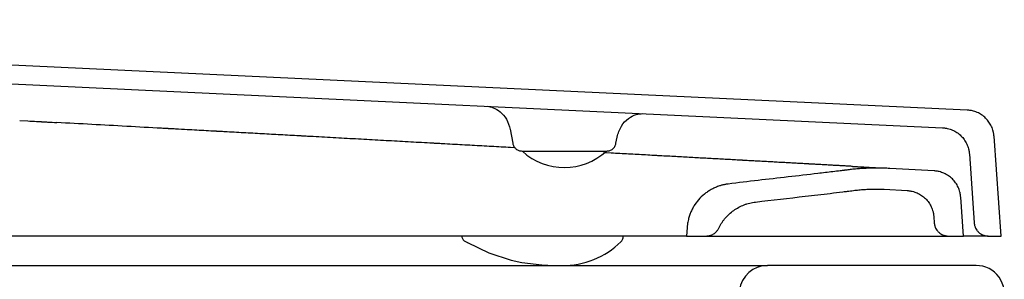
# Model space of a CAD drawing. Header units: millimetres. Extents: x 4330.325 to 4330.976, y 3248.504 to 3249.36.
# Tile 4 of 4: x 4330.766 to 4330.976, y 3248.891 to 3248.946. Entities that reach past the tile are written whole.
import ezdxf

# ---------------------------------------------------------------- set-up
doc = ezdxf.new("R2010")
doc.units = ezdxf.units.MM
doc.layers.add('SANINDUSA', color=3, linetype='Continuous')

msp = doc.modelspace()

# ---------------------------------------------------------------- linework, layer by layer
at = {"layer": 'SANINDUSA'}
for p, q in [((4330.967802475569, 3248.926578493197), (4330.559439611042, 3248.945836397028)), ((4330.567576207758, 3248.941448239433), (4330.962551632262, 3248.922821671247)), ((4330.766091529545, 3248.924376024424), (4330.767795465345, 3248.924282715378)), ((4330.77399160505, 3248.923941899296), (4330.77396431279, 3248.923943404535)), ((4330.870517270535, 3248.922503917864), (4330.871045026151, 3248.919510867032)), ((4330.893026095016, 3248.919510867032), (4330.893260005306, 3248.920837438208)), ((4330.974989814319, 3248.899773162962), (4330.973505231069, 3248.921003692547)), ((4330.871542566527, 3248.918561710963), (4330.870605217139, 3248.918613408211)), ((4330.873054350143, 3248.917863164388), (4330.891016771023, 3248.917863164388)), ((4330.892013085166, 3248.917432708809), (4330.890384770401, 3248.917522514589)), ((4330.968254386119, 3248.917246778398), (4330.969280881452, 3248.902563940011)), ((4330.949341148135, 3248.914270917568), (4330.949367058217, 3248.91426948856)), ((4330.960754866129, 3248.913641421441), (4330.951313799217, 3248.914162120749)), ((4330.950124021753, 3248.909720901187), (4330.955033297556, 3248.909450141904)), ((4330.966989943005, 3248.899773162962), (4330.966409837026, 3248.908069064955)), ((4330.960688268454, 3248.903877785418), (4330.960780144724, 3248.90256389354)), ((4330.908172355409, 3248.901622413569), (4330.90804304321, 3248.899773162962)), ((4330.914896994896, 3248.901459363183), (4330.914901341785, 3248.90145930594)), ((4330.90804303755, 3248.899773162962), (4330.622179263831, 3248.899773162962)), ((4330.90804303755, 3248.899773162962), (4330.912204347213, 3248.899773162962)), ((4330.912204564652, 3248.89977316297), (4330.963772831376, 3248.899773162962)), ((4330.963772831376, 3248.899773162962), (4330.966989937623, 3248.899773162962)), ((4330.972273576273, 3248.899773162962), (4330.974989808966, 3248.899773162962)), ((4330.614644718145, 3248.893506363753), (4330.925273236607, 3248.893506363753)), ((4330.96969365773, 3248.893506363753), (4330.925273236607, 3248.893506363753))]:
    msp.add_line(p, q, dxfattribs=at)
at = {"layer": 'SANINDUSA', "flags": 128}
msp.add_lwpolyline([(4330.860821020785, 3248.898690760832), (4330.861243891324, 3248.898462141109), (4330.861359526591, 3248.898397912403), (4330.861386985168, 3248.898382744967), (4330.861400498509, 3248.898375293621), (4330.861401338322, 3248.898374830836), (4330.861401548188, 3248.898374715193), (4330.861401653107, 3248.898374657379), (4330.861401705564, 3248.898374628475), (4330.861401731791, 3248.898374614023), (4330.861401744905, 3248.898374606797), (4330.861401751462, 3248.898374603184), (4330.861401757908, 3248.898374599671), (4330.865976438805, 3248.896168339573), (4330.870687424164, 3248.894605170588), (4330.87296529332, 3248.894117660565), (4330.877208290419, 3248.893609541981), (4330.878489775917, 3248.893541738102), (4330.879259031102, 3248.893518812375), (4330.880043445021, 3248.893507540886), (4330.880585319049, 3248.893506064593), (4330.880737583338, 3248.893506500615), (4330.880816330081, 3248.893506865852), (4330.88083629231, 3248.893506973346), (4330.880846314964, 3248.893507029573), (4330.880848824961, 3248.893507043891), (4330.880849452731, 3248.893507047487), (4330.880849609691, 3248.893507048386), (4330.880849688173, 3248.893507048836), (4330.880849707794, 3248.893507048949), (4330.880849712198, 3248.893507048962), (4330.880861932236, 3248.893507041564), (4330.88112301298, 3248.893507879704), (4330.881534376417, 3248.893510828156)], dxfattribs=at)
at = {"layer": 'SANINDUSA'}
for centre, radius, start, end in [((4330.882029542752, 3248.927616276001), 0.01324676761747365, 227.6177109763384, 312.5815556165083), ((4330.88178408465, 3248.911049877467), 0.01754082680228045, 269.1843194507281, 314.4734662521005), ((4330.925273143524, 3248.887506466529), 0.005999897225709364, 89.99911110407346, 173.0008532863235), ((4330.969693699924, 3248.887506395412), 0.005999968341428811, 340.9996119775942, 90.00040291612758)]:
    msp.add_arc(centre, radius, start, end, dxfattribs=at)
for points, knots in [([(4330.865659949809, 3248.927390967), (4330.866064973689, 3248.927330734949), (4330.86688797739, 3248.927208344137), (4330.868420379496, 3248.926292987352), (4330.869860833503, 3248.924720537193), (4330.870296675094, 3248.923242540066), (4330.870521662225, 3248.922479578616)], [0, 0, 0, 0, 0.2339399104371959, 0.4753631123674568, 0.7291755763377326, 1, 1, 1, 1]), ([(4330.893260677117, 3248.920841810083), (4330.893508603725, 3248.921659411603), (4330.893987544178, 3248.923238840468), (4330.895613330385, 3248.924872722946), (4330.897332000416, 3248.925753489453), (4330.898243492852, 3248.925807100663), (4330.898689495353, 3248.925833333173)], [0, 0, 0, 0, 0.2738860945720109, 0.5290885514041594, 0.769578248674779, 1, 1, 1, 1]), ([(4330.973505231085, 3248.921003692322), (4330.973499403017, 3248.9210761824), (4330.973487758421, 3248.921221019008), (4330.973460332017, 3248.921437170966), (4330.97342563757, 3248.921652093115), (4330.973382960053, 3248.921865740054), (4330.973307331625, 3248.922184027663), (4330.973179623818, 3248.922601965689), (4330.972973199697, 3248.923106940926), (4330.972722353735, 3248.923590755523), (4330.97233051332, 3248.924202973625), (4330.971739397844, 3248.924897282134), (4330.971031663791, 3248.925473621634), (4330.970411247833, 3248.925852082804), (4330.969921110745, 3248.926092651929), (4330.96941244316, 3248.926287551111), (4330.968946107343, 3248.926419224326), (4330.96852969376, 3248.926503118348), (4330.968167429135, 3248.926554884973), (4330.967924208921, 3248.92657061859), (4330.967802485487, 3248.92657849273)], [0, 0, 0, 0, 0.02502138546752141, 0.04999322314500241, 0.07494852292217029, 0.09992036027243, 0.1249417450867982, 0.1875029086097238, 0.2500640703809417, 0.3124115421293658, 0.3747590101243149, 0.4998950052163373, 0.6243355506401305, 0.6870047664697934, 0.749673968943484, 0.8119370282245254, 0.8742000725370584, 0.9161594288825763, 0.9580406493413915, 1, 1, 1, 1]), ([(4330.767795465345, 3248.924282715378), (4330.76842809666, 3248.92424804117), (4330.769377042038, 3248.92419597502), (4330.770405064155, 3248.924139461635), (4330.770800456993, 3248.924117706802), (4330.770882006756, 3248.924113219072), (4330.770881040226, 3248.92411327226), (4330.770882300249, 3248.924113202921), (4330.770884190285, 3248.924113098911), (4330.770888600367, 3248.92411285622), (4330.770897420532, 3248.924112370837), (4330.770915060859, 3248.924111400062), (4330.770970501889, 3248.924108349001), (4330.771343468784, 3248.92408782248), (4330.772351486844, 3248.924032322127), (4330.77331918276, 3248.923978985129), (4330.77396431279, 3248.923943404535)], [0, 0, 0, 0, 0.1250000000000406, 0.187500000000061, 0.2031250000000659, 0.2031250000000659, 0.2036132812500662, 0.2036132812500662, 0.2041015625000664, 0.2050781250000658, 0.2070312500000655, 0.2109375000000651, 0.2187500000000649, 0.2500000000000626, 0.5000000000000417, 1, 1, 1, 1]), ([(4330.801765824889, 3248.922410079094), (4330.800935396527, 3248.92245587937), (4330.799689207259, 3248.922524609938), (4330.798390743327, 3248.922596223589), (4330.797897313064, 3248.922623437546), (4330.797806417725, 3248.92262845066), (4330.797767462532, 3248.92263059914), (4330.797747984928, 3248.92263167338), (4330.797736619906, 3248.922632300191), (4330.797717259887, 3248.922633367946), (4330.797552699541, 3248.922642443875), (4330.797078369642, 3248.922668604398), (4330.79413543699, 3248.922830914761), (4330.791346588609, 3248.922984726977), (4330.783908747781, 3248.923394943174), (4330.778949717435, 3248.923668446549), (4330.77399160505, 3248.923941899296)], [0, 0, 0, 0, 0.1250000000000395, 0.1875000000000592, 0.1953125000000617, 0.1992187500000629, 0.2011718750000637, 0.2011718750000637, 0.2021484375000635, 0.2021484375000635, 0.2031250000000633, 0.2187500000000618, 0.2500000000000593, 0.5000000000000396, 0.5000000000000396, 1, 1, 1, 1]), ([(4330.809764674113, 3248.92196892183), (4330.809433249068, 3248.92198720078), (4330.80893595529, 3248.922014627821), (4330.808355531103, 3248.922046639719), (4330.808065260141, 3248.922062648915), (4330.807920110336, 3248.922070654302), (4330.807847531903, 3248.922074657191), (4330.80781124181, 3248.922076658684), (4330.807793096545, 3248.922077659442), (4330.807785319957, 3248.922078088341), (4330.807780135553, 3248.922078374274), (4330.807776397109, 3248.92207858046), (4330.807774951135, 3248.922078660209)], [0, 0, 0, 0, 0.4999999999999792, 0.7499999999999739, 0.8749999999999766, 0.9374999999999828, 0.9687499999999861, 0.9843749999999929, 0.9921874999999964, 0.9960937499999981, 0.9960937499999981, 1, 1, 1, 1]), ([(4330.962551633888, 3248.92282167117), (4330.962624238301, 3248.922817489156), (4330.96276930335, 3248.922809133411), (4330.962986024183, 3248.922786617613), (4330.963201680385, 3248.92275680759), (4330.963416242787, 3248.922718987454), (4330.963736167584, 3248.922650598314), (4330.964156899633, 3248.922532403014), (4330.964666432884, 3248.922337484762), (4330.965155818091, 3248.922097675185), (4330.965776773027, 3248.921719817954), (4330.966484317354, 3248.921144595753), (4330.967076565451, 3248.920450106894), (4330.967469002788, 3248.919838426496), (4330.96772062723, 3248.919353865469), (4330.967927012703, 3248.918849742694), (4330.968069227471, 3248.918386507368), (4330.968162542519, 3248.917972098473), (4330.968222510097, 3248.917611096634), (4330.968243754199, 3248.917368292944), (4330.968254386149, 3248.917246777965)], [0, 0, 0, 0, 0.02502138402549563, 0.04999321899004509, 0.07494851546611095, 0.09992034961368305, 0.1249417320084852, 0.1875029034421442, 0.2500640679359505, 0.312411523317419, 0.3747589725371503, 0.4998949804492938, 0.624335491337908, 0.6870047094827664, 0.7496739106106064, 0.8119369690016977, 0.8742000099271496, 0.9161593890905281, 0.9580406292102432, 1, 1, 1, 1]), ([(4330.827979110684, 3248.920964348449), (4330.827575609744, 3248.920986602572), (4330.826969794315, 3248.921020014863), (4330.826262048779, 3248.921059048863), (4330.825907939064, 3248.921078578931), (4330.825730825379, 3248.92108834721), (4330.825642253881, 3248.921093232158), (4330.825597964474, 3248.921095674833), (4330.825575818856, 3248.921096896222), (4330.825566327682, 3248.921097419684), (4330.825560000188, 3248.921097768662), (4330.825555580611, 3248.921098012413), (4330.82555367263, 3248.921098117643)], [0, 0, 0, 0, 0.4999999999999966, 0.7500000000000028, 0.8750000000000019, 0.9375000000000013, 0.9687499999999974, 0.9843749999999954, 0.992187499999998, 0.996093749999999, 0.996093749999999, 1, 1, 1, 1]), ([(4330.856092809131, 3248.919413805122), (4330.855738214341, 3248.919433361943), (4330.85520541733, 3248.919462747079), (4330.854582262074, 3248.919497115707), (4330.854270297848, 3248.919514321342), (4330.854114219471, 3248.919522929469), (4330.854047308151, 3248.919526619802), (4330.854002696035, 3248.919529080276), (4330.853978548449, 3248.919530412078), (4330.853958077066, 3248.919531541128)], [0, 0, 0, 0, 0.500000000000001, 0.7500000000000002, 0.8750000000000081, 0.9375000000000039, 0.9687500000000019, 0.9687500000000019, 1, 1, 1, 1]), ([(4330.871044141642, 3248.919515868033), (4330.871108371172, 3248.919290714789), (4330.871236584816, 3248.918841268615), (4330.87171415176, 3248.918304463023), (4330.87233648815, 3248.917934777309), (4330.872815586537, 3248.917886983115), (4330.873054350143, 3248.917863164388)], [0, 0, 0, 0, 0.2518336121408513, 0.5027049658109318, 0.7521679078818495, 1, 1, 1, 1]), ([(4330.891016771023, 3248.917863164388), (4330.891255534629, 3248.917886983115), (4330.891734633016, 3248.917934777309), (4330.892356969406, 3248.918304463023), (4330.89283453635, 3248.918841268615), (4330.892962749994, 3248.919290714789), (4330.893026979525, 3248.919515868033)], [0, 0, 0, 0, 0.2478320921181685, 0.4972950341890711, 0.7481663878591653, 1, 1, 1, 1]), ([(4330.902816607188, 3248.916836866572), (4330.902533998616, 3248.916852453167), (4330.902108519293, 3248.916875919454), (4330.901609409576, 3248.916903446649), (4330.901359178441, 3248.916917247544), (4330.901233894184, 3248.916924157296), (4330.901171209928, 3248.916927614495), (4330.901144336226, 3248.916929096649), (4330.901126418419, 3248.916930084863), (4330.901116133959, 3248.916930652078), (4330.901108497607, 3248.916931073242)], [0, 0, 0, 0, 0.4999999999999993, 0.7499999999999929, 0.8749999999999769, 0.9374999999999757, 0.9687499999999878, 0.9843749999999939, 0.9843749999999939, 1, 1, 1, 1]), ([(4330.921287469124, 3248.915818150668), (4330.921051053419, 3248.915831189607), (4330.920694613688, 3248.915850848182), (4330.920275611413, 3248.915873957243), (4330.920065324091, 3248.915885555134), (4330.919959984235, 3248.9158913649), (4330.919914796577, 3248.915893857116), (4330.919884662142, 3248.915895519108), (4330.919870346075, 3248.915896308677), (4330.919854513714, 3248.915897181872)], [0, 0, 0, 0, 0.4999999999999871, 0.7499999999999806, 0.8749999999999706, 0.9374999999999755, 0.9687499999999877, 0.9687499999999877, 1, 1, 1, 1]), ([(4330.935056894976, 3248.915058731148), (4330.934875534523, 3248.915068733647), (4330.934601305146, 3248.915083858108), (4330.934277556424, 3248.915101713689), (4330.93411473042, 3248.915110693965), (4330.934033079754, 3248.915115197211), (4330.93399803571, 3248.91511712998), (4330.933974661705, 3248.915118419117), (4330.933963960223, 3248.915119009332), (4330.93395127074, 3248.91511970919)], [0, 0, 0, 0, 0.5000000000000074, 0.7500000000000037, 0.8749999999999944, 0.9375000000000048, 0.9687500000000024, 0.9687500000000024, 1, 1, 1, 1]), ([(4330.942354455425, 3248.913851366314), (4330.942228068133, 3248.913835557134), (4330.942101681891, 3248.913819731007), (4330.941912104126, 3248.913795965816), (4330.94184366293, 3248.913787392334), (4330.94171117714, 3248.913770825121), (4330.941379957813, 3248.913729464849), (4330.940518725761, 3248.913622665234), (4330.939723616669, 3248.913525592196), (4330.938133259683, 3248.913333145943), (4330.93707283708, 3248.913207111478), (4330.933891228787, 3248.912833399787), (4330.931769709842, 3248.912590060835), (4330.925405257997, 3248.911860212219), (4330.92116254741, 3248.911373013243), (4330.916922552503, 3248.910849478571)], [0, 0, 0, 0, 0.01562500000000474, 0.01562500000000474, 0.0234375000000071, 0.0234375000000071, 0.03125000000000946, 0.06250000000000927, 0.1250000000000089, 0.1250000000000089, 0.250000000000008, 0.250000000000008, 0.5000000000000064, 0.5000000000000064, 1, 1, 1, 1]), ([(4330.951313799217, 3248.914162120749), (4330.951100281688, 3248.914173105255), (4330.950673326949, 3248.914195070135), (4330.950032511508, 3248.914217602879), (4330.949391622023, 3248.914232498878), (4330.948750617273, 3248.914239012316), (4330.948109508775, 3248.914237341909), (4330.947468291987, 3248.914227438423), (4330.946666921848, 3248.914204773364), (4330.945705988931, 3248.914160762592), (4330.944586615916, 3248.91408378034), (4330.94346895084, 3248.913983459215), (4330.942726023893, 3248.913895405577), (4330.942354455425, 3248.913851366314)], [0, 0, 0, 0, 0.07145094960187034, 0.1428750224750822, 0.2142839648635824, 0.2856895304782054, 0.3571034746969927, 0.4285375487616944, 0.5000034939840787, 0.6250226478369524, 0.7499864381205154, 0.8749578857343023, 1, 1, 1, 1]), ([(4330.943397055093, 3248.914598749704), (4330.943507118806, 3248.914592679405), (4330.943727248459, 3248.914580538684), (4330.943940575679, 3248.914568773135), (4330.944047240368, 3248.914562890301)], [0, 0, 0, 0, 0.4999949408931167, 1, 1, 1, 1]), ([(4330.944047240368, 3248.914562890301), (4330.944152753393, 3248.914557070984), (4330.944363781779, 3248.914545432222), (4330.944567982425, 3248.914534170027), (4330.944670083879, 3248.914528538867)], [0, 0, 0, 0, 0.4999944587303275, 1, 1, 1, 1]), ([(4330.944670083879, 3248.914528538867), (4330.944771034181, 3248.914522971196), (4330.944972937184, 3248.914511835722), (4330.945167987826, 3248.914501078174), (4330.945265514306, 3248.914495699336)], [0, 0, 0, 0, 0.4999940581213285, 1, 1, 1, 1]), ([(4330.945265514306, 3248.914495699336), (4330.945361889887, 3248.914490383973), (4330.945554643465, 3248.914479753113), (4330.945740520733, 3248.914469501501), (4330.945833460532, 3248.914464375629)], [0, 0, 0, 0, 0.4999937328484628, 1, 1, 1, 1]), ([(4330.945833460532, 3248.914464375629), (4330.945925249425, 3248.914459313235), (4330.946108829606, 3248.914449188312), (4330.94628551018, 3248.91443944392), (4330.94637385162, 3248.914434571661)], [0, 0, 0, 0, 0.4999934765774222, 1, 1, 1, 1]), ([(4330.94637385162, 3248.914434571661), (4330.946461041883, 3248.914429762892), (4330.946635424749, 3248.914420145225), (4330.946802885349, 3248.914410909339), (4330.946886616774, 3248.914406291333)], [0, 0, 0, 0, 0.4999932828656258, 1, 1, 1, 1]), ([(4330.946886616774, 3248.914406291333), (4330.946983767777, 3248.914400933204), (4330.947178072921, 3248.914390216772), (4330.947362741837, 3248.914380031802), (4330.947455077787, 3248.914374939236)], [0, 0, 0, 0, 0.4999919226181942, 1, 1, 1, 1]), ([(4330.947455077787, 3248.914374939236), (4330.947545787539, 3248.914369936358), (4330.947727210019, 3248.914359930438), (4330.947898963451, 3248.914350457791), (4330.947984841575, 3248.91434572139)], [0, 0, 0, 0, 0.4999917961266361, 1, 1, 1, 1]), ([(4330.947984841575, 3248.91434572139), (4330.9480690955, 3248.914341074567), (4330.94823760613, 3248.91433178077), (4330.948396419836, 3248.914323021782), (4330.948475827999, 3248.914318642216)], [0, 0, 0, 0, 0.499991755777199, 0.9999999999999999, 0.9999999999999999, 0.9999999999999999, 0.9999999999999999]), ([(4330.948475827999, 3248.914318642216), (4330.948553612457, 3248.914314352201), (4330.948709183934, 3248.914305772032), (4330.948855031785, 3248.914297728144), (4330.94892795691, 3248.914293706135)], [0, 0, 0, 0, 0.4999917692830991, 0.9999999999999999, 0.9999999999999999, 0.9999999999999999, 0.9999999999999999]), ([(4330.94892795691, 3248.914293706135), (4330.948999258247, 3248.914289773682), (4330.949141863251, 3248.914281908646), (4330.949274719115, 3248.914274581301), (4330.949341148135, 3248.914270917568)], [0, 0, 0, 0, 0.4999918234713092, 0.9999999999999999, 0.9999999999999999, 0.9999999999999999, 0.9999999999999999]), ([(4330.966409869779, 3248.908068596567), (4330.966404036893, 3248.908141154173), (4330.966392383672, 3248.908286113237), (4330.966364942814, 3248.908502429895), (4330.966330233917, 3248.908717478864), (4330.966287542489, 3248.908931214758), (4330.966212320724, 3248.909247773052), (4330.966085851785, 3248.909662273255), (4330.96588150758, 3248.910164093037), (4330.965632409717, 3248.910646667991), (4330.965243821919, 3248.91125625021), (4330.96465726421, 3248.911949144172), (4330.963956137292, 3248.912524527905), (4330.96334048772, 3248.912903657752), (4330.962855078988, 3248.913145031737), (4330.962349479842, 3248.913342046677), (4330.961885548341, 3248.913475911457), (4330.961472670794, 3248.913561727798), (4330.961115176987, 3248.913615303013), (4330.960875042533, 3248.913632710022), (4330.960754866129, 3248.913641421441)], [0, 0, 0, 0, 0.02518127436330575, 0.05030835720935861, 0.07541445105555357, 0.1005328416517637, 0.1256967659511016, 0.1879680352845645, 0.250239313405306, 0.3129134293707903, 0.3755875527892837, 0.5000584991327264, 0.6251990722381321, 0.6875614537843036, 0.7499238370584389, 0.8124880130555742, 0.8750521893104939, 0.9167266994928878, 0.9583254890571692, 1, 1, 1, 1]), ([(4330.916922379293, 3248.910849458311), (4330.916827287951, 3248.910836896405), (4330.916637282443, 3248.910811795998), (4330.916353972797, 3248.910763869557), (4330.916072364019, 3248.91070847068), (4330.915792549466, 3248.910644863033), (4330.915514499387, 3248.910573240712), (4330.915054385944, 3248.910440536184), (4330.914421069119, 3248.910218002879), (4330.913635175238, 3248.909862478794), (4330.912882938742, 3248.909441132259), (4330.911932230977, 3248.908795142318), (4330.910853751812, 3248.907838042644), (4330.90995554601, 3248.906709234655), (4330.909361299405, 3248.905725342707), (4330.908980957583, 3248.90495123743), (4330.908668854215, 3248.904148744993), (4330.90845389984, 3248.90341471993), (4330.908312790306, 3248.902760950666), (4330.908221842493, 3248.902194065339), (4330.908188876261, 3248.901813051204), (4330.908172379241, 3248.901622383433)], [0, 0, 0, 0, 0.02088884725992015, 0.04173877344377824, 0.06256689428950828, 0.08339037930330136, 0.1042264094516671, 0.1250921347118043, 0.1876763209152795, 0.250221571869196, 0.3127313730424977, 0.375216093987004, 0.5002996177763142, 0.6251174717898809, 0.6877517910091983, 0.7503777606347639, 0.8127185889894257, 0.875062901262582, 0.9167299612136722, 0.9583298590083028, 0.9999999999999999, 0.9999999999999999, 0.9999999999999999, 0.9999999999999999]), ([(4330.922723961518, 3248.907015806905), (4330.926259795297, 3248.907432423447), (4330.929796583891, 3248.907833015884), (4330.935101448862, 3248.908444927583), (4330.936869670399, 3248.908650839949), (4330.939521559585, 3248.908967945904), (4330.940626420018, 3248.909101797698), (4330.941841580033, 3248.909252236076), (4330.942172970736, 3248.909293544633), (4330.942393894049, 3248.909321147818), (4330.94250518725, 3248.909335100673), (4330.94303206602, 3248.909401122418), (4330.943453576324, 3248.909453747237), (4330.943875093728, 3248.909506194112)], [0, 0, 0, 0, 0.500000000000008, 0.500000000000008, 0.75000000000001, 0.75000000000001, 0.875000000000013, 0.9062500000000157, 0.9218750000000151, 0.9218750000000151, 0.9375000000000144, 0.9375000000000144, 1, 1, 1, 1]), ([(4330.943875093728, 3248.909506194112), (4330.944063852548, 3248.909528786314), (4330.944441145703, 3248.909573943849), (4330.945008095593, 3248.909630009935), (4330.945575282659, 3248.909677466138), (4330.946142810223, 3248.909715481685), (4330.946710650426, 3248.909744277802), (4330.947278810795, 3248.909763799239), (4330.94784728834, 3248.909774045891), (4330.948416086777, 3248.909775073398), (4330.948985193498, 3248.909766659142), (4330.949554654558, 3248.909749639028), (4330.949934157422, 3248.909730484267), (4330.950124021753, 3248.909720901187)], [0, 0, 0, 0, 0.09108977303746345, 0.1820712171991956, 0.272968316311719, 0.3638051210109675, 0.4546057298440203, 0.5453942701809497, 0.636194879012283, 0.7270316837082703, 0.8179287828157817, 0.9089102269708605, 1, 1, 1, 1]), ([(4330.955033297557, 3248.909450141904), (4330.955105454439, 3248.9094454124), (4330.955249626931, 3248.909435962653), (4330.955464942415, 3248.909411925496), (4330.955679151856, 3248.909380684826), (4330.955892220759, 3248.909341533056), (4330.956209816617, 3248.909271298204), (4330.956627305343, 3248.909150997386), (4330.95713323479, 3248.908953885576), (4330.957619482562, 3248.908712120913), (4330.958235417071, 3248.908332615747), (4330.958937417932, 3248.907756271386), (4330.959523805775, 3248.907063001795), (4330.95991203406, 3248.906453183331), (4330.9601607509, 3248.905971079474), (4330.960365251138, 3248.905468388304), (4330.960505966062, 3248.905006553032), (4330.960597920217, 3248.904594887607), (4330.960656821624, 3248.904237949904), (4330.960677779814, 3248.903997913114), (4330.960688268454, 3248.903877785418)], [0, 0, 0, 0, 0.02501665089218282, 0.04998432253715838, 0.0749356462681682, 0.0999033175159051, 0.124919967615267, 0.1874599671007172, 0.2499999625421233, 0.312539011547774, 0.375078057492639, 0.5000283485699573, 0.6249815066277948, 0.6874242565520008, 0.749867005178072, 0.8124080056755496, 0.8749490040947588, 0.9166579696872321, 0.9582910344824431, 1, 1, 1, 1]), ([(4330.914901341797, 3248.901459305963), (4330.914947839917, 3248.901552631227), (4330.915040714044, 3248.901739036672), (4330.915190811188, 3248.90201271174), (4330.915348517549, 3248.902281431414), (4330.915514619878, 3248.902544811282), (4330.915688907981, 3248.90280295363), (4330.915871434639, 3248.903055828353), (4330.916062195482, 3248.90330344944), (4330.916459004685, 3248.90378678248), (4330.917109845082, 3248.904465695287), (4330.918084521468, 3248.90525443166), (4330.919149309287, 3248.905917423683), (4330.920100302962, 3248.906353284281), (4330.920887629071, 3248.906629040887), (4330.92148986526, 3248.906797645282), (4330.922102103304, 3248.906930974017), (4330.922516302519, 3248.906987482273), (4330.922723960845, 3248.907015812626)], [0, 0, 0, 0, 0.03126734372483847, 0.06245257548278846, 0.0935860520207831, 0.1246982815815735, 0.1558198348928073, 0.186981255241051, 0.2182129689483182, 0.2495451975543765, 0.3745136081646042, 0.4994320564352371, 0.6246301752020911, 0.7497142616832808, 0.8122691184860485, 0.8746712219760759, 0.9371665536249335, 1, 1, 1, 1]), ([(4330.960780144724, 3248.90256389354), (4330.960784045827, 3248.902517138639), (4330.96079183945, 3248.902423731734), (4330.960811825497, 3248.902284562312), (4330.960837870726, 3248.902146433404), (4330.960881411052, 3248.901963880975), (4330.960951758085, 3248.901739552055), (4330.961097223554, 3248.901393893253), (4330.961338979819, 3248.900989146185), (4330.961713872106, 3248.900567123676), (4330.962161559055, 3248.90022166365), (4330.962581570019, 3248.900008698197), (4330.962936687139, 3248.899887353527), (4330.963210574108, 3248.899822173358), (4330.963490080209, 3248.899780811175), (4330.963678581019, 3248.899775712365), (4330.963772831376, 3248.899773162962)], [0, 0, 0, 0, 0.03127953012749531, 0.06249021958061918, 0.09370089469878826, 0.1249803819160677, 0.1875948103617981, 0.2502091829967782, 0.3747532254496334, 0.4999824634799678, 0.6244402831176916, 0.7496677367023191, 0.8120104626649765, 0.8743531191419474, 0.9371765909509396, 1, 1, 1, 1]), ([(4330.969280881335, 3248.902563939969), (4330.969284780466, 3248.902517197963), (4330.969292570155, 3248.902423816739), (4330.969312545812, 3248.902284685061), (4330.969338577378, 3248.902146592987), (4330.969382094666, 3248.901964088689), (4330.969452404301, 3248.901739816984), (4330.969597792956, 3248.901394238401), (4330.969839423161, 3248.900989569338), (4330.970214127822, 3248.900567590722), (4330.970661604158, 3248.90022211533), (4330.971081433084, 3248.900009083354), (4330.971436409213, 3248.899887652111), (4330.971710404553, 3248.899822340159), (4330.971990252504, 3248.899780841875), (4330.97217913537, 3248.899775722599), (4330.972273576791, 3248.899773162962)], [0, 0, 0, 0, 0.03127048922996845, 0.06247221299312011, 0.09367394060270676, 0.1249444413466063, 0.1875405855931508, 0.2501367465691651, 0.3746454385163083, 0.4998384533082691, 0.6242603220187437, 0.7494524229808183, 0.8117762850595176, 0.8741001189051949, 0.9370500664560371, 1, 1, 1, 1]), ([(4330.912204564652, 3248.89977316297), (4330.912260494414, 3248.899774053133), (4330.912372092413, 3248.899775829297), (4330.912538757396, 3248.899790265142), (4330.912704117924, 3248.899813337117), (4330.912868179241, 3248.899845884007), (4330.913111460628, 3248.899908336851), (4330.913427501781, 3248.900022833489), (4330.913798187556, 3248.900220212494), (4330.914138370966, 3248.900466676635), (4330.914407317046, 3248.900726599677), (4330.914614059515, 3248.900979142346), (4330.914772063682, 3248.90121088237), (4330.914858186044, 3248.901376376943), (4330.914901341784, 3248.901459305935)], [0, 0, 0, 0, 0.05007206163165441, 0.09990998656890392, 0.1496696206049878, 0.19950754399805, 0.2495796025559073, 0.3744859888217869, 0.4993923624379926, 0.6244113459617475, 0.7494303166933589, 0.8330757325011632, 0.9163545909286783, 1, 1, 1, 1]), ([(4330.860230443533, 3248.899773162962), (4330.860232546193, 3248.89973958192), (4330.860234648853, 3248.899706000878), (4330.860236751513, 3248.899672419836), (4330.860243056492, 3248.899571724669), (4330.860255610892, 3248.899371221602), (4330.860382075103, 3248.899094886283), (4330.860566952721, 3248.898855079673), (4330.860736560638, 3248.898745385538), (4330.860821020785, 3248.898690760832)], [-0.08439235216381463, -0.08439235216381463, -0.08439235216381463, -0.08439235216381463, 0, 0, 0, 0.2530565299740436, 0.5038832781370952, 0.7529473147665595, 1, 1, 1, 1]), ([(4330.894072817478, 3248.8985331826), (4330.894144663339, 3248.898611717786), (4330.894288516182, 3248.898768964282), (4330.894438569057, 3248.899053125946), (4330.89453778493, 3248.899359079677), (4330.894549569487, 3248.89957211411), (4330.894555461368, 3248.899678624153), (4330.89455720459, 3248.899710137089), (4330.894558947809, 3248.899741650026), (4330.89456069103, 3248.899773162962)], [0, 0, 0, 0, 0.249591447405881, 0.4997426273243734, 0.7498881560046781, 1, 1, 1, 1.074000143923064, 1.074000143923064, 1.074000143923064, 1.074000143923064]), ([(4330.972273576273, 3248.899773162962), (4330.97215594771, 3248.899773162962), (4330.971920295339, 3248.899773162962), (4330.970208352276, 3248.899773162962), (4330.96816465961, 3248.899773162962), (4330.966989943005, 3248.899773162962)], [0, 0, 0, 0, 0.3373621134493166, 0.6758577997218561, 1, 1, 1, 1])]:
    msp.add_open_spline(points, degree=3, knots=knots, dxfattribs=at)
for points in [[(4330.803771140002, 3248.922299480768), (4330.80310301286, 3248.922336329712), (4330.802434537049, 3248.922373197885), (4330.801765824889, 3248.922410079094)], [(4330.805774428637, 3248.922188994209), (4330.805107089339, 3248.9222257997), (4330.804439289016, 3248.922262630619), (4330.803771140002, 3248.922299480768)], [(4330.807774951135, 3248.922078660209), (4330.807108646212, 3248.922115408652), (4330.806441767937, 3248.922152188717), (4330.805774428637, 3248.922188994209)], [(4330.811751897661, 3248.921859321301), (4330.811089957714, 3248.921895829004), (4330.810427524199, 3248.921932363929), (4330.809764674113, 3248.92196892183)], [(4330.813736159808, 3248.921749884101), (4330.81307528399, 3248.921786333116), (4330.812413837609, 3248.921822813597), (4330.811751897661, 3248.921859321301)], [(4330.815716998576, 3248.92164063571), (4330.81505734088, 3248.921677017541), (4330.814397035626, 3248.921713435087), (4330.813736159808, 3248.921749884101)], [(4330.817693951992, 3248.921531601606), (4330.81703566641, 3248.921567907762), (4330.816376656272, 3248.921604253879), (4330.815716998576, 3248.92164063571)], [(4330.819666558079, 3248.921422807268), (4330.819009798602, 3248.921459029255), (4330.818352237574, 3248.92149529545), (4330.817693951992, 3248.921531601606)], [(4330.821634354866, 3248.921314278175), (4330.820979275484, 3248.921350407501), (4330.820323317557, 3248.92138658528), (4330.819666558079, 3248.921422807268)], [(4330.823596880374, 3248.921206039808), (4330.822943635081, 3248.921242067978), (4330.822289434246, 3248.92127814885), (4330.821634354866, 3248.921314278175)], [(4330.82555367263, 3248.921098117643), (4330.824902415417, 3248.921134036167), (4330.824250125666, 3248.921170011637), (4330.823596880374, 3248.921206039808)], [(4330.830395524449, 3248.920831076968), (4330.829591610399, 3248.920875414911), (4330.828786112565, 3248.920919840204), (4330.827979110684, 3248.920964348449)], [(4330.832802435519, 3248.920698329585), (4330.832001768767, 3248.920742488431), (4330.831199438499, 3248.920786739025), (4330.830395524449, 3248.920831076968)], [(4330.835199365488, 3248.920566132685), (4330.834402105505, 3248.920610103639), (4330.83360310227, 3248.920654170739), (4330.832802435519, 3248.920698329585)], [(4330.837585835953, 3248.920434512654), (4330.836792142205, 3248.920478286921), (4330.835996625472, 3248.920522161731), (4330.835199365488, 3248.920566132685)], [(4330.839961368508, 3248.920303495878), (4330.839171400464, 3248.920347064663), (4330.838379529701, 3248.920390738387), (4330.837585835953, 3248.920434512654)], [(4330.842325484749, 3248.92017310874), (4330.841539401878, 3248.920216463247), (4330.840751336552, 3248.920259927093), (4330.839961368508, 3248.920303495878)], [(4330.844677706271, 3248.920043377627), (4330.843895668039, 3248.920086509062), (4330.843111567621, 3248.920129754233), (4330.842325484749, 3248.92017310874)], [(4330.847017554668, 3248.919914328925), (4330.846239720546, 3248.919957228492), (4330.845459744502, 3248.920000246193), (4330.844677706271, 3248.920043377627)], [(4330.849344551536, 3248.919785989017), (4330.848571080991, 3248.919828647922), (4330.84779538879, 3248.919871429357), (4330.847017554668, 3248.919914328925)], [(4330.85165821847, 3248.919658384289), (4330.850889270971, 3248.919700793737), (4330.850118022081, 3248.919743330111), (4330.849344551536, 3248.919785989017)], [(4330.853958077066, 3248.919531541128), (4330.85319381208, 3248.919573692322), (4330.85242716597, 3248.919615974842), (4330.85165821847, 3248.919658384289)], [(4330.858213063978, 3248.919296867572), (4330.857508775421, 3248.919335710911), (4330.85680199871, 3248.919374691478), (4330.856092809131, 3248.919413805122)], [(4330.860318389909, 3248.919180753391), (4330.859619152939, 3248.919219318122), (4330.858917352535, 3248.919258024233), (4330.858213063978, 3248.919296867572)], [(4330.862408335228, 3248.919065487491), (4330.861714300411, 3248.91910376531), (4330.861017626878, 3248.91914218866), (4330.860318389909, 3248.919180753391)], [(4330.864482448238, 3248.918951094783), (4330.863793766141, 3248.918989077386), (4330.863102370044, 3248.919027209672), (4330.862408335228, 3248.919065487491)], [(4330.866540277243, 3248.91883760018), (4330.865857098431, 3248.918875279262), (4330.865171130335, 3248.918913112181), (4330.864482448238, 3248.918951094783)], [(4330.868581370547, 3248.918725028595), (4330.867903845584, 3248.918762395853), (4330.867223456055, 3248.918799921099), (4330.866540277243, 3248.91883760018)], [(4330.870605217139, 3248.918613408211), (4330.86993351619, 3248.918650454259), (4330.869258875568, 3248.918687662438), (4330.868581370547, 3248.918725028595)], [(4330.893878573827, 3248.917329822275), (4330.893260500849, 3248.917363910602), (4330.892638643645, 3248.917398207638), (4330.892013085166, 3248.917432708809)], [(4330.89572130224, 3248.917228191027), (4330.895110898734, 3248.917261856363), (4330.894496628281, 3248.917295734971), (4330.893878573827, 3248.917329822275)], [(4330.899336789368, 3248.917028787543), (4330.898147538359, 3248.917094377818), (4330.896942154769, 3248.917160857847), (4330.89572130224, 3248.917228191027)], [(4330.901108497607, 3248.916931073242), (4330.900522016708, 3248.916963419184), (4330.899931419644, 3248.916995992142), (4330.899336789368, 3248.917028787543)], [(4330.904499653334, 3248.916744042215), (4330.903942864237, 3248.916774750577), (4330.903381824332, 3248.916805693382), (4330.902816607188, 3248.916836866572)], [(4330.906157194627, 3248.916652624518), (4330.905608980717, 3248.916682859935), (4330.90505644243, 3248.916713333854), (4330.904499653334, 3248.916744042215)], [(4330.907788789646, 3248.916562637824), (4330.907249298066, 3248.916592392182), (4330.906705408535, 3248.916622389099), (4330.906157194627, 3248.916652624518)], [(4330.909393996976, 3248.916474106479), (4330.908863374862, 3248.916503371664), (4330.908328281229, 3248.916532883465), (4330.907788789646, 3248.916562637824)], [(4330.910972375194, 3248.91638705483), (4330.910450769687, 3248.916415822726), (4330.90992461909, 3248.916444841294), (4330.909393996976, 3248.916474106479)], [(4330.912523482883, 3248.916301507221), (4330.912011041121, 3248.916329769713), (4330.911493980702, 3248.916358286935), (4330.910972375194, 3248.91638705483)], [(4330.914046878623, 3248.916217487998), (4330.913543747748, 3248.91624523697), (4330.913035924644, 3248.91627324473), (4330.912523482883, 3248.916301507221)], [(4330.915542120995, 3248.916135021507), (4330.915048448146, 3248.916162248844), (4330.914550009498, 3248.916189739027), (4330.914046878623, 3248.916217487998)], [(4330.917008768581, 3248.916054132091), (4330.916524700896, 3248.916080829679), (4330.916035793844, 3248.916107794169), (4330.915542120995, 3248.916135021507)], [(4330.91844637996, 3248.915974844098), (4330.917972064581, 3248.916001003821), (4330.917492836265, 3248.916027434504), (4330.917008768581, 3248.916054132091)], [(4330.919854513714, 3248.915897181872), (4330.91939009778, 3248.915922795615), (4330.918920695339, 3248.915948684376), (4330.91844637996, 3248.915974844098)], [(4330.922691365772, 3248.91574072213), (4330.922228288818, 3248.915766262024), (4330.921760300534, 3248.91579207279), (4330.921287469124, 3248.915818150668)], [(4330.924065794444, 3248.915664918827), (4330.923612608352, 3248.915689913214), (4330.923154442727, 3248.915715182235), (4330.922691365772, 3248.91574072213)], [(4330.925410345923, 3248.915590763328), (4330.924967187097, 3248.915615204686), (4330.924518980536, 3248.915639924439), (4330.924065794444, 3248.915664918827)], [(4330.926724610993, 3248.915518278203), (4330.92629161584, 3248.915542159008), (4330.925853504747, 3248.91556632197), (4330.925410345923, 3248.915590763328)], [(4330.928008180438, 3248.915447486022), (4330.927585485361, 3248.915470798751), (4330.927157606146, 3248.915494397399), (4330.926724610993, 3248.915518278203)], [(4330.929260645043, 3248.915378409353), (4330.928848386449, 3248.915401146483), (4330.928430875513, 3248.915424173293), (4330.928008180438, 3248.915447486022)], [(4330.930481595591, 3248.915311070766), (4330.930079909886, 3248.915333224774), (4330.929672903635, 3248.915355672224), (4330.929260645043, 3248.915378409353)], [(4330.931670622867, 3248.91524549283), (4330.931279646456, 3248.915267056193), (4330.930883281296, 3248.915288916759), (4330.930481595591, 3248.915311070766)], [(4330.932827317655, 3248.915181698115), (4330.932447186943, 3248.915202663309), (4330.932061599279, 3248.915223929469), (4330.931670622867, 3248.91524549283)], [(4330.93395127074, 3248.91511970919), (4330.933582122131, 3248.915140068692), (4330.933207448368, 3248.915160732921), (4330.932827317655, 3248.915181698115)], [(4330.936127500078, 3248.914999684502), (4330.935776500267, 3248.915019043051), (4330.935419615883, 3248.91503872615), (4330.935056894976, 3248.915058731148)], [(4330.937162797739, 3248.914942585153), (4330.936823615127, 3248.914961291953), (4330.93647849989, 3248.914980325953), (4330.936127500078, 3248.914999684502)], [(4330.938162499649, 3248.914887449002), (4330.937835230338, 3248.914905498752), (4330.937501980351, 3248.914923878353), (4330.937162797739, 3248.914942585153)], [(4330.939126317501, 3248.91483429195), (4330.938811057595, 3248.914851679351), (4330.938489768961, 3248.914869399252), (4330.938162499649, 3248.914887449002)], [(4330.940053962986, 3248.914783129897), (4330.939750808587, 3248.914799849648), (4330.939441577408, 3248.914816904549), (4330.939126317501, 3248.91483429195)], [(4330.940945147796, 3248.914733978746), (4330.940654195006, 3248.914750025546), (4330.940357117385, 3248.914766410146), (4330.940053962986, 3248.914783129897)], [(4330.941799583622, 3248.914686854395), (4330.941520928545, 3248.914702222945), (4330.941236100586, 3248.914717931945), (4330.940945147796, 3248.914733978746)], [(4330.942616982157, 3248.914641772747), (4330.942350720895, 3248.914656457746), (4330.9420782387, 3248.914671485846), (4330.941799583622, 3248.914686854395)], [(4330.943397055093, 3248.914598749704), (4330.943143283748, 3248.914612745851), (4330.94288324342, 3248.914627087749), (4330.942616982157, 3248.914641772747)]]:
    msp.add_open_spline(points, degree=3, dxfattribs=at)

doc.saveas('drawing.dxf')
